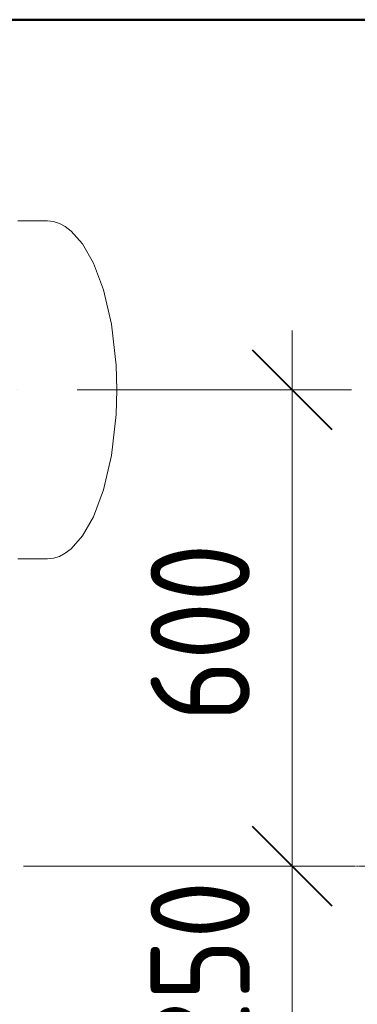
# Model space of a CAD drawing. Header units: metres. Extents: x -54598 to 1827199, y -329446 to -256744.
# Tile 28 of 256: x 17715 to 19415, y -292857 to -287895. Entities that reach past the tile are written whole.
import ezdxf

# ---------------------------------------------------------------- set-up
doc = ezdxf.new("R2010")
doc.units = ezdxf.units.M
doc.linetypes.add('ADSK_Осевая', pattern=[14, 10, -2, 0, -2])
for name, color, linetype, lineweight in [('A-ANNO-DIMS', 7, 'Continuous', 9), ('A-WALL', 113, 'Continuous', 20), ('P-PIPE', 7, 'Continuous', 20), ('P-PIPE-CNTR', 7, 'ADSK_Осевая', 20)]:
    doc.layers.add(name, color=color, linetype=linetype, lineweight=lineweight)
doc.styles.add('GOST Common', font='GOST_Common.ttf', dxfattribs={"width": 0.9, "height": 125})

# ---------------------------------------------------------------- blocks, each defined once
blk = doc.blocks.new('ADSK_СтальСварка_Заглушка_ГОСТ17379-2001 - Исполнение 2-669850-Разрез 1')
at = {"layer": 'P-PIPE', "color": 1}
for p, q in [((-26545.2, 670.5), (-26582.7, 670.5)), ((-26582.7, 457.5), (-26582.7, 457.5)), ((-26582.7, 457.5), (-26582.7, 457.5)), ((-26582.7, 244.5), (-26545.2, 244.5))]:
    blk.add_line(p, q, dxfattribs=at)
at = {"layer": 'P-PIPE', "color": 1, "flags": 128}
for points in [[(-26545.2, 670.5), (-26537.7, 669.7), (-26530.2, 667.3), (-26522.8, 663.3), (-26515.3, 657.6), (-26501.2, 641.5), (-26487.4, 617.2), (-26474.7, 583.6), (-26464.6, 540.2), (-26458.7, 488.4), (-26457.7, 457.5)], [(-26545.2, 244.5), (-26537.7, 245.3), (-26530.2, 247.6), (-26522.8, 251.6), (-26515.3, 257.3), (-26501.2, 273.4), (-26487.4, 297.7), (-26474.7, 331.4), (-26464.6, 374.7), (-26458.7, 426.5), (-26457.7, 457.5)]]:
    blk.add_lwpolyline(points, dxfattribs=at)
blk = doc.blocks.new('fasdfasf')
at = {"layer": 'A-ANNO-DIMS', "lineweight": 20}
for p, q in [((260110.5, 97329.8), (260110.5, 96579.8)), ((259839.9, 97254.8), (260185.5, 97254.8)), ((260110.5, 97254.8), (259839.9, 97254.8)), ((260110.5, 96729.8), (260110.5, 96329.8)), ((259772.1, 96654.8), (260185.5, 96654.8)), ((260110.5, 96654.8), (259772.1, 96654.8)), ((259772.1, 96654.8), (260185.5, 96654.8)), ((260110.5, 96654.8), (259772.1, 96654.8))]:
    blk.add_line(p, q, dxfattribs=at)
at = {"layer": 'A-ANNO-DIMS', "lineweight": 40}
for p, q in [((260110.5, 97254.8), (260060.5, 97304.8)), ((260110.5, 97254.8), (260160.5, 97204.8)), ((260110.5, 96654.8), (260060.5, 96704.8)), ((260110.5, 96654.8), (260060.5, 96704.8)), ((260110.5, 96654.8), (260160.5, 96604.8)), ((260110.5, 96654.8), (260160.5, 96604.8))]:
    blk.add_line(p, q, dxfattribs=at)
at = {"layer": 'A-WALL', "lineweight": 50}
blk.add_lwpolyline([(257515.2, 97721.2), (262068.1, 97721.2), (262068.1, 94054.8), (257515.2, 94054.8)], close=True, dxfattribs=at)
at = {"layer": 'P-PIPE-CNTR', "color": 5}
blk.add_line((260152.2, 96654.8), (260652.2, 96654.8), dxfattribs=at)
at = {"layer": 'P-PIPE', "color": 1}
blk.add_blockref('ADSK_СтальСварка_Заглушка_ГОСТ17379-2001 - Исполнение 2-669850-Разрез 1', (286347.7, 96797.3), dxfattribs=at)
at = {"layer": 'A-ANNO-DIMS', "lineweight": 20, "char_height": 125, "width": 283.816, "attachment_point": 1, "rotation": 90, "line_spacing_factor": 1.022761, "style": 'GOST Common'}
for s, insert in [('600', (259932.2, 96836.6)), ('250', (259932.2, 96411.5))]:
    blk.add_mtext(s, dxfattribs=dict(at, insert=insert))

msp = doc.modelspace()

# ---------------------------------------------------------------- block references
at = {"color": 5, "lineweight": 30, "xscale": 4, "yscale": 4, "zscale": 4}
msp.add_blockref('fasdfasf', (-1021354.9, -678779.5), dxfattribs=at)

doc.saveas('drawing.dxf')
